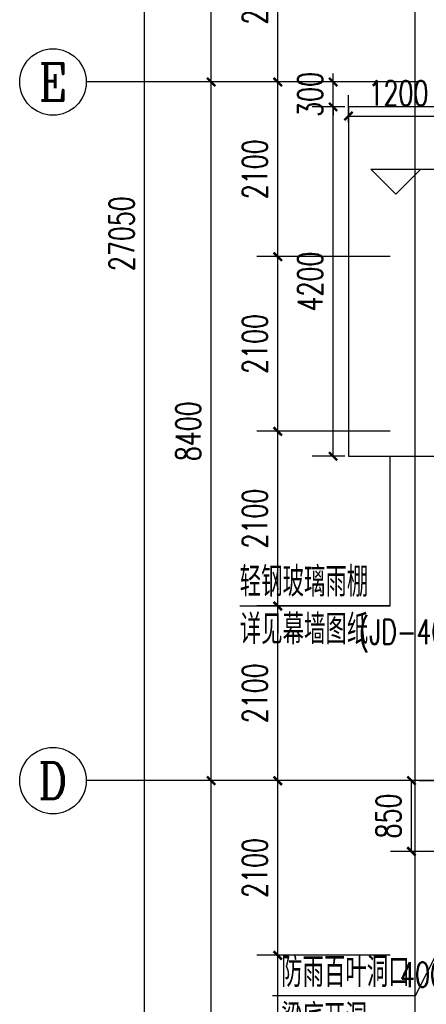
# Model space of a CAD drawing. Extents: x 797781 to 1255204, y 21234 to 1024248.
# Tile 229 of 256: x 890708 to 895593, y 275833 to 287671. Entities that reach past the tile are written whole.
import ezdxf
from ezdxf.enums import TextEntityAlignment as Align

# ---------------------------------------------------------------- set-up
doc = ezdxf.new("R2010")
doc.units = 0
doc.header["$LTSCALE"] = 1000
doc.header["$MEASUREMENT"] = 0
doc.linetypes.add('230303生产综合楼-平面图_t8$0$DOTE', pattern=[2.42, 2, -0.2, 0.02, -0.2])
for name, color, linetype in [('230303生产综合楼-平面图_t8$0$AXIS', 3, 'Continuous'), ('230303生产综合楼-平面图_t8$0$AXIS_TEXT', 7, 'Continuous'), ('230303生产综合楼-平面图_t8$0$DIM_ELEV', 3, 'Continuous'), ('230303生产综合楼-平面图_t8$0$DIM_LEAD', 3, 'Continuous'), ('230303生产综合楼-平面图_t8$0$DIM_SYMB', 3, 'Continuous'), ('230303生产综合楼-平面图_t8$0$DOTE', 1, '230303生产综合楼-平面图_t8$0$DOTE'), ('230303生产综合楼-平面图_t8$0$PUB_DIM', 3, 'Continuous'), ('230303生产综合楼-平面图_t8$0$PUB_TEXT', 7, 'Continuous'), ('230303生产综合楼-平面图_t8$0$STAIR', 2, 'Continuous'), ('230303生产综合楼-平面图_t8$0$看线', 115, 'Continuous'), ('AXIS_TEXT', 7, 'Continuous')]:
    doc.layers.add(name, color=color, linetype=linetype)
doc.styles.add('230303生产综合楼-平面图_t8$0$_TCH_AXIS', font='COMPLEX', dxfattribs={"bigfont": 'GBCBIG'})
doc.styles.add('230303生产综合楼-平面图_t8$0$_TCH_DIM', font='SIMPLEX', dxfattribs={"bigfont": 'GBCBIG'})
doc.styles.add('230303生产综合楼-平面图_T8$0$_TCH_DIM_T3', font='SIMPLEX', dxfattribs={"width": 0.705882, "bigfont": 'GBCBIG'})
doc.styles.add('COMPLEX', font='COMPLEX')
doc.dimstyles.new('230303生产综合楼-平面图_T8$0$_TCH_ARCH&&100', dxfattribs={"dimtxt": 297.5, "dimasz": 100, "dimexe": 250, "dimexo": 300, "dimgap": 126.25, "dimtad": 1, "dimdec": 0, "dimzin": 0, "dimdsep": 46, "dimtxsty": '230303生产综合楼-平面图_T8$0$_TCH_DIM_T3', "dimblk": '230303生产综合楼-平面图_t8$0$_ArchTick', "dimcen": 0.09, "dimclrt": 7, "dimazin": 2, "dimtfac": 1, "dimtdec": 0, "dimtix": 1, "dimtmove": 2, "dimatfit": 3, "dimfxl": 1, "dimtolj": 1, "dimtzin": 0, "dimarcsym": 0})

# ---------------------------------------------------------------- blocks, each defined once
blk = doc.blocks.new('230303生产综合楼-平面图_t8$0$_ArchTick')
at = {"color": 0, "linetype": 'ByBlock', "const_width": 0.3}
blk.add_lwpolyline([(-0.5, -0.5), (0.5, 0.5)], dxfattribs=at)
blk = doc.blocks.new('*D6436')
at = {"layer": '230303生产综合楼-平面图_t8$0$PUB_DIM', "color": 0, "lineweight": -2, "transparency": 16777216}
for p, q in [((504884, 80344), (504319, 80344)), ((504569, 79494), (504569, 80344)), ((504884, 79494), (504319, 79494))]:
    blk.add_line(p, q, dxfattribs=at)
at = {"layer": 'Defpoints', "color": 0, "transparency": 16777216}
for p in [(504569, 80344), (505184, 80344), (505184, 79494)]:
    blk.add_point(p, dxfattribs=at)
at = {"layer": '230303生产综合楼-平面图_t8$0$PUB_DIM', "color": 0, "lineweight": -2, "transparency": 16777216, "xscale": 100, "yscale": 100, "zscale": 100}
for p, rotation in [((504569, 80344), 90), ((504569, 79494), 270)]:
    blk.add_blockref('230303生产综合楼-平面图_t8$0$_ArchTick', p, dxfattribs=dict(at, rotation=rotation))
at = {"layer": '230303生产综合楼-平面图_t8$0$PUB_DIM', "color": 7, "transparency": 16777216, "insert": (504294, 79919), "char_height": 297.5, "attachment_point": 5, "rotation": 90, "style": '230303生产综合楼-平面图_T8$0$_TCH_DIM_T3'}
blk.add_mtext('\\A1;850', dxfattribs=at)
blk = doc.blocks.new('*D5404')
at = {"layer": '230303生产综合楼-平面图_t8$0$PUB_DIM', "color": 0, "lineweight": -2, "transparency": 16777216}
for p, q in [((894473, 286922), (894473, 287022)), ((894615, 286922), (894223, 286922)), ((894473, 286622), (894473, 286922)), ((894615, 286622), (894223, 286622)), ((894473, 286622), (894473, 286522))]:
    blk.add_line(p, q, dxfattribs=at)
at = {"layer": 'Defpoints', "color": 0, "transparency": 16777216}
for p in [(894473, 286922), (894915, 286922), (894915, 286622)]:
    blk.add_point(p, dxfattribs=at)
at = {"layer": '230303生产综合楼-平面图_t8$0$PUB_DIM', "color": 0, "lineweight": -2, "transparency": 16777216, "xscale": 100, "yscale": 100, "zscale": 100}
for p, rotation in [((894473, 286922), 270), ((894473, 286622), 90)]:
    blk.add_blockref('230303生产综合楼-平面图_t8$0$_ArchTick', p, dxfattribs=dict(at, rotation=rotation))
at = {"layer": '230303生产综合楼-平面图_t8$0$PUB_DIM', "color": 7, "transparency": 16777216, "insert": (894198, 286772), "char_height": 297.5, "attachment_point": 5, "rotation": 90, "style": '230303生产综合楼-平面图_T8$0$_TCH_DIM_T3'}
blk.add_mtext('\\A1;300', dxfattribs=at)
blk = doc.blocks.new('*D5405')
at = {"layer": '230303生产综合楼-平面图_t8$0$PUB_DIM', "color": 0, "lineweight": -2, "transparency": 16777216}
for p, q in [((894615, 286622), (894223, 286622)), ((894473, 282422), (894473, 286622)), ((894615, 282422), (894223, 282422))]:
    blk.add_line(p, q, dxfattribs=at)
at = {"layer": 'Defpoints', "color": 0, "transparency": 16777216}
for p in [(894473, 286622), (894915, 286622), (894915, 282422)]:
    blk.add_point(p, dxfattribs=at)
at = {"layer": '230303生产综合楼-平面图_t8$0$PUB_DIM', "color": 0, "lineweight": -2, "transparency": 16777216, "xscale": 100, "yscale": 100, "zscale": 100}
for p, rotation in [((894473, 286622), 90), ((894473, 282422), 270)]:
    blk.add_blockref('230303生产综合楼-平面图_t8$0$_ArchTick', p, dxfattribs=dict(at, rotation=rotation))
at = {"layer": '230303生产综合楼-平面图_t8$0$PUB_DIM', "color": 7, "transparency": 16777216, "insert": (894198, 284522), "char_height": 297.5, "attachment_point": 5, "rotation": 90, "style": '230303生产综合楼-平面图_T8$0$_TCH_DIM_T3'}
blk.add_mtext('\\A1;4200', dxfattribs=at)
blk = doc.blocks.new('*D5406')
at = {"layer": '230303生产综合楼-平面图_t8$0$PUB_DIM', "color": 0, "lineweight": -2, "transparency": 16777216}
for p, q in [((894658, 286436), (894658, 286762)), ((895858, 286436), (895858, 286762)), ((894658, 286512), (895858, 286512))]:
    blk.add_line(p, q, dxfattribs=at)
at = {"layer": 'Defpoints', "color": 0, "transparency": 16777216}
for p in [(895858, 286512), (894658, 286136), (895858, 286136)]:
    blk.add_point(p, dxfattribs=at)
at = {"layer": '230303生产综合楼-平面图_t8$0$PUB_DIM', "color": 0, "lineweight": -2, "transparency": 16777216, "xscale": 100, "yscale": 100, "zscale": 100, "rotation": 180}
blk.add_blockref('230303生产综合楼-平面图_t8$0$_ArchTick', (894658, 286512), dxfattribs=at)
at = {"layer": '230303生产综合楼-平面图_t8$0$PUB_DIM', "color": 0, "lineweight": -2, "transparency": 16777216, "xscale": 100, "yscale": 100, "zscale": 100}
blk.add_blockref('230303生产综合楼-平面图_t8$0$_ArchTick', (895858, 286512), dxfattribs=at)
at = {"layer": '230303生产综合楼-平面图_t8$0$PUB_DIM', "color": 7, "transparency": 16777216, "insert": (895258, 286787), "char_height": 297.5, "attachment_point": 5, "style": '230303生产综合楼-平面图_T8$0$_TCH_DIM_T3'}
blk.add_mtext('\\A1;1200', dxfattribs=at)
blk = doc.blocks.new('*D5930')
at = {"layer": '230303生产综合楼-平面图_t8$0$AXIS', "color": 0, "lineweight": -2, "transparency": 16777216}
for p, q in [((895158, 276422), (893558, 276422)), ((893808, 274322), (893808, 276422)), ((895158, 274322), (893558, 274322))]:
    blk.add_line(p, q, dxfattribs=at)
at = {"layer": 'Defpoints', "color": 0, "transparency": 16777216}
for p in [(893808, 276422), (895458, 276422), (895458, 274322)]:
    blk.add_point(p, dxfattribs=at)
at = {"layer": '230303生产综合楼-平面图_t8$0$AXIS', "color": 0, "lineweight": -2, "transparency": 16777216, "xscale": 100, "yscale": 100, "zscale": 100}
for p, rotation in [((893808, 276422), 90), ((893808, 274322), 270)]:
    blk.add_blockref('230303生产综合楼-平面图_t8$0$_ArchTick', p, dxfattribs=dict(at, rotation=rotation))
at = {"layer": '230303生产综合楼-平面图_t8$0$AXIS', "color": 7, "transparency": 16777216, "insert": (893533, 275372), "char_height": 297.5, "attachment_point": 5, "rotation": 90, "style": '230303生产综合楼-平面图_T8$0$_TCH_DIM_T3'}
blk.add_mtext('\\A1;2100', dxfattribs=at)
blk = doc.blocks.new('*D5931')
at = {"layer": '230303生产综合楼-平面图_t8$0$AXIS', "color": 0, "lineweight": -2, "transparency": 16777216}
for p, q in [((895158, 278522), (893558, 278522)), ((893808, 276422), (893808, 278522)), ((895158, 276422), (893558, 276422))]:
    blk.add_line(p, q, dxfattribs=at)
at = {"layer": 'Defpoints', "color": 0, "transparency": 16777216}
for p in [(893808, 278522), (895458, 278522), (895458, 276422)]:
    blk.add_point(p, dxfattribs=at)
at = {"layer": '230303生产综合楼-平面图_t8$0$AXIS', "color": 0, "lineweight": -2, "transparency": 16777216, "xscale": 100, "yscale": 100, "zscale": 100}
for p, rotation in [((893808, 278522), 90), ((893808, 276422), 270)]:
    blk.add_blockref('230303生产综合楼-平面图_t8$0$_ArchTick', p, dxfattribs=dict(at, rotation=rotation))
at = {"layer": '230303生产综合楼-平面图_t8$0$AXIS', "color": 7, "transparency": 16777216, "insert": (893533, 277472), "char_height": 297.5, "attachment_point": 5, "rotation": 90, "style": '230303生产综合楼-平面图_T8$0$_TCH_DIM_T3'}
blk.add_mtext('\\A1;2100', dxfattribs=at)
blk = doc.blocks.new('*D5932')
at = {"layer": '230303生产综合楼-平面图_t8$0$AXIS', "color": 0, "lineweight": -2, "transparency": 16777216}
for p, q in [((895158, 280622), (893558, 280622)), ((893808, 278522), (893808, 280622)), ((895158, 278522), (893558, 278522))]:
    blk.add_line(p, q, dxfattribs=at)
at = {"layer": 'Defpoints', "color": 0, "transparency": 16777216}
for p in [(893808, 280622), (895458, 280622), (895458, 278522)]:
    blk.add_point(p, dxfattribs=at)
at = {"layer": '230303生产综合楼-平面图_t8$0$AXIS', "color": 0, "lineweight": -2, "transparency": 16777216, "xscale": 100, "yscale": 100, "zscale": 100}
for p, rotation in [((893808, 280622), 90), ((893808, 278522), 270)]:
    blk.add_blockref('230303生产综合楼-平面图_t8$0$_ArchTick', p, dxfattribs=dict(at, rotation=rotation))
at = {"layer": '230303生产综合楼-平面图_t8$0$AXIS', "color": 7, "transparency": 16777216, "insert": (893533, 279572), "char_height": 297.5, "attachment_point": 5, "rotation": 90, "style": '230303生产综合楼-平面图_T8$0$_TCH_DIM_T3'}
blk.add_mtext('\\A1;2100', dxfattribs=at)
blk = doc.blocks.new('*D5933')
at = {"layer": '230303生产综合楼-平面图_t8$0$AXIS', "color": 0, "lineweight": -2, "transparency": 16777216}
for p, q in [((895158, 282722), (893558, 282722)), ((893808, 280622), (893808, 282722)), ((895158, 280622), (893558, 280622))]:
    blk.add_line(p, q, dxfattribs=at)
at = {"layer": 'Defpoints', "color": 0, "transparency": 16777216}
for p in [(893808, 282722), (895458, 282722), (895458, 280622)]:
    blk.add_point(p, dxfattribs=at)
at = {"layer": '230303生产综合楼-平面图_t8$0$AXIS', "color": 0, "lineweight": -2, "transparency": 16777216, "xscale": 100, "yscale": 100, "zscale": 100}
for p, rotation in [((893808, 282722), 90), ((893808, 280622), 270)]:
    blk.add_blockref('230303生产综合楼-平面图_t8$0$_ArchTick', p, dxfattribs=dict(at, rotation=rotation))
at = {"layer": '230303生产综合楼-平面图_t8$0$AXIS', "color": 7, "transparency": 16777216, "insert": (893533, 281672), "char_height": 297.5, "attachment_point": 5, "rotation": 90, "style": '230303生产综合楼-平面图_T8$0$_TCH_DIM_T3'}
blk.add_mtext('\\A1;2100', dxfattribs=at)
blk = doc.blocks.new('*D5934')
at = {"layer": '230303生产综合楼-平面图_t8$0$AXIS', "color": 0, "lineweight": -2, "transparency": 16777216}
for p, q in [((895158, 284822), (893558, 284822)), ((893808, 282722), (893808, 284822)), ((895158, 282722), (893558, 282722))]:
    blk.add_line(p, q, dxfattribs=at)
at = {"layer": 'Defpoints', "color": 0, "transparency": 16777216}
for p in [(893808, 284822), (895458, 284822), (895458, 282722)]:
    blk.add_point(p, dxfattribs=at)
at = {"layer": '230303生产综合楼-平面图_t8$0$AXIS', "color": 0, "lineweight": -2, "transparency": 16777216, "xscale": 100, "yscale": 100, "zscale": 100}
for p, rotation in [((893808, 284822), 90), ((893808, 282722), 270)]:
    blk.add_blockref('230303生产综合楼-平面图_t8$0$_ArchTick', p, dxfattribs=dict(at, rotation=rotation))
at = {"layer": '230303生产综合楼-平面图_t8$0$AXIS', "color": 7, "transparency": 16777216, "insert": (893533, 283772), "char_height": 297.5, "attachment_point": 5, "rotation": 90, "style": '230303生产综合楼-平面图_T8$0$_TCH_DIM_T3'}
blk.add_mtext('\\A1;2100', dxfattribs=at)
blk = doc.blocks.new('*D5935')
at = {"layer": '230303生产综合楼-平面图_t8$0$AXIS', "color": 0, "lineweight": -2, "transparency": 16777216}
for p, q in [((895158, 286922), (893558, 286922)), ((893808, 284822), (893808, 286922)), ((895158, 284822), (893558, 284822))]:
    blk.add_line(p, q, dxfattribs=at)
at = {"layer": 'Defpoints', "color": 0, "transparency": 16777216}
for p in [(893808, 286922), (895458, 286922), (895458, 284822)]:
    blk.add_point(p, dxfattribs=at)
at = {"layer": '230303生产综合楼-平面图_t8$0$AXIS', "color": 0, "lineweight": -2, "transparency": 16777216, "xscale": 100, "yscale": 100, "zscale": 100}
for p, rotation in [((893808, 286922), 90), ((893808, 284822), 270)]:
    blk.add_blockref('230303生产综合楼-平面图_t8$0$_ArchTick', p, dxfattribs=dict(at, rotation=rotation))
at = {"layer": '230303生产综合楼-平面图_t8$0$AXIS', "color": 7, "transparency": 16777216, "insert": (893533, 285872), "char_height": 297.5, "attachment_point": 5, "rotation": 90, "style": '230303生产综合楼-平面图_T8$0$_TCH_DIM_T3'}
blk.add_mtext('\\A1;2100', dxfattribs=at)
blk = doc.blocks.new('*D5936')
at = {"layer": '230303生产综合楼-平面图_t8$0$AXIS', "color": 0, "lineweight": -2, "transparency": 16777216}
for p, q in [((895158, 289022), (893558, 289022)), ((893808, 286922), (893808, 289022)), ((895158, 286922), (893558, 286922))]:
    blk.add_line(p, q, dxfattribs=at)
at = {"layer": 'Defpoints', "color": 0, "transparency": 16777216}
for p in [(893808, 289022), (895458, 289022), (895458, 286922)]:
    blk.add_point(p, dxfattribs=at)
at = {"layer": '230303生产综合楼-平面图_t8$0$AXIS', "color": 0, "lineweight": -2, "transparency": 16777216, "xscale": 100, "yscale": 100, "zscale": 100}
for p, rotation in [((893808, 289022), 90), ((893808, 286922), 270)]:
    blk.add_blockref('230303生产综合楼-平面图_t8$0$_ArchTick', p, dxfattribs=dict(at, rotation=rotation))
at = {"layer": '230303生产综合楼-平面图_t8$0$AXIS', "color": 7, "transparency": 16777216, "insert": (893533, 287972), "char_height": 297.5, "attachment_point": 5, "rotation": 90, "style": '230303生产综合楼-平面图_T8$0$_TCH_DIM_T3'}
blk.add_mtext('\\A1;2100', dxfattribs=at)
blk = doc.blocks.new('*D6208')
at = {"layer": '230303生产综合楼-平面图_t8$0$AXIS', "color": 0, "lineweight": -2, "transparency": 16777216}
for p, q in [((895208, 278522), (892758, 278522)), ((893008, 272222), (893008, 278522)), ((895208, 272222), (892758, 272222))]:
    blk.add_line(p, q, dxfattribs=at)
at = {"layer": 'Defpoints', "color": 0, "transparency": 16777216}
for p in [(893008, 278522), (895508, 278522), (895508, 272222)]:
    blk.add_point(p, dxfattribs=at)
at = {"layer": '230303生产综合楼-平面图_t8$0$AXIS', "color": 0, "lineweight": -2, "transparency": 16777216, "xscale": 100, "yscale": 100, "zscale": 100}
for p, rotation in [((893008, 278522), 90), ((893008, 272222), 270)]:
    blk.add_blockref('230303生产综合楼-平面图_t8$0$_ArchTick', p, dxfattribs=dict(at, rotation=rotation))
at = {"layer": '230303生产综合楼-平面图_t8$0$AXIS', "color": 7, "transparency": 16777216, "insert": (892733, 275372), "char_height": 297.5, "attachment_point": 5, "rotation": 90, "style": '230303生产综合楼-平面图_T8$0$_TCH_DIM_T3'}
blk.add_mtext('\\A1;6300', dxfattribs=at)
blk = doc.blocks.new('*D6209')
at = {"layer": '230303生产综合楼-平面图_t8$0$AXIS', "color": 0, "lineweight": -2, "transparency": 16777216}
for p, q in [((895208, 286922), (892758, 286922)), ((893008, 278522), (893008, 286922)), ((895208, 278522), (892758, 278522))]:
    blk.add_line(p, q, dxfattribs=at)
at = {"layer": 'Defpoints', "color": 0, "transparency": 16777216}
for p in [(893008, 286922), (895508, 286922), (895508, 278522)]:
    blk.add_point(p, dxfattribs=at)
at = {"layer": '230303生产综合楼-平面图_t8$0$AXIS', "color": 0, "lineweight": -2, "transparency": 16777216, "xscale": 100, "yscale": 100, "zscale": 100}
for p, rotation in [((893008, 286922), 90), ((893008, 278522), 270)]:
    blk.add_blockref('230303生产综合楼-平面图_t8$0$_ArchTick', p, dxfattribs=dict(at, rotation=rotation))
at = {"layer": '230303生产综合楼-平面图_t8$0$AXIS', "color": 7, "transparency": 16777216, "insert": (892733, 282722), "char_height": 297.5, "attachment_point": 5, "rotation": 90, "style": '230303生产综合楼-平面图_T8$0$_TCH_DIM_T3'}
blk.add_mtext('\\A1;8400', dxfattribs=at)
blk = doc.blocks.new('*D6210')
at = {"layer": '230303生产综合楼-平面图_t8$0$AXIS', "color": 0, "lineweight": -2, "transparency": 16777216}
for p, q in [((895208, 295322), (892758, 295322)), ((893008, 286922), (893008, 295322)), ((895208, 286922), (892758, 286922))]:
    blk.add_line(p, q, dxfattribs=at)
at = {"layer": 'Defpoints', "color": 0, "transparency": 16777216}
for p in [(893008, 295322), (895508, 295322), (895508, 286922)]:
    blk.add_point(p, dxfattribs=at)
at = {"layer": '230303生产综合楼-平面图_t8$0$AXIS', "color": 0, "lineweight": -2, "transparency": 16777216, "xscale": 100, "yscale": 100, "zscale": 100}
for p, rotation in [((893008, 295322), 90), ((893008, 286922), 270)]:
    blk.add_blockref('230303生产综合楼-平面图_t8$0$_ArchTick', p, dxfattribs=dict(at, rotation=rotation))
at = {"layer": '230303生产综合楼-平面图_t8$0$AXIS', "color": 7, "transparency": 16777216, "insert": (892733, 291122), "char_height": 297.5, "attachment_point": 5, "rotation": 90, "style": '230303生产综合楼-平面图_T8$0$_TCH_DIM_T3'}
blk.add_mtext('\\A1;8400', dxfattribs=at)
blk = doc.blocks.new('*D6212')
at = {"layer": '230303生产综合楼-平面图_t8$0$AXIS', "color": 0, "lineweight": -2, "transparency": 16777216}
for p, q in [((895208, 298622), (891958, 298622)), ((892208, 271572), (892208, 298622)), ((895208, 271572), (891958, 271572))]:
    blk.add_line(p, q, dxfattribs=at)
at = {"layer": 'Defpoints', "color": 0, "transparency": 16777216}
for p in [(892208, 298622), (895508, 298622), (895508, 271572)]:
    blk.add_point(p, dxfattribs=at)
at = {"layer": '230303生产综合楼-平面图_t8$0$AXIS', "color": 0, "lineweight": -2, "transparency": 16777216, "xscale": 100, "yscale": 100, "zscale": 100}
for p, rotation in [((892208, 298622), 90), ((892208, 271572), 270)]:
    blk.add_blockref('230303生产综合楼-平面图_t8$0$_ArchTick', p, dxfattribs=dict(at, rotation=rotation))
at = {"layer": '230303生产综合楼-平面图_t8$0$AXIS', "color": 7, "transparency": 16777216, "insert": (891933, 285097), "char_height": 297.5, "attachment_point": 5, "rotation": 90, "style": '230303生产综合楼-平面图_T8$0$_TCH_DIM_T3'}
blk.add_mtext('\\A1;27050', dxfattribs=at)
blk = doc.blocks.new('_AXISO')
blk.add_circle((0, 0), 0.5)
at = {"layer": 'AXIS_TEXT', "style": 'COMPLEX', "width": 1.041667}
blk.add_attdef('A', text='', height=0.56, dxfattribs=at).set_placement((-0.25, -0.28), (0.25, -0.28), align=Align.FIT)
blk = doc.blocks.new('230303生产综合楼-平面图_t8$0$2FNTD')
at = {"layer": '230303生产综合楼-平面图_t8$0$DIM_LEAD'}
for p, q in [((505412.6, 79336.1), (504612.6, 77757.6)), ((504612.6, 77757.6), (502897.9, 77757.6))]:
    blk.add_line(p, q, dxfattribs=at)
at = {"layer": '230303生产综合楼-平面图_t8$0$PUB_TEXT', "style": '230303生产综合楼-平面图_t8$0$_TCH_DIM'}
for s, p in [('防雨百叶洞口', (503002.9, 77862.6)), ('梁底开洞', (503002.9, 77302.6))]:
    blk.add_text(s, height=357.45, dxfattribs=at).set_placement(p)
at = {"layer": '230303生产综合楼-平面图_t8$0$PUB_TEXT', "style": '230303生产综合楼-平面图_t8$0$_TCH_DIM', "width": 0.705882}
blk.add_text('400*400', height=297.5, dxfattribs=at).set_placement((504432.7, 77862.6))
at = {"layer": '230303生产综合楼-平面图_t8$0$PUB_DIM'}
dim = blk.add_aligned_dim(p1=(505184.1, 79493.7), p2=(505184.1, 80343.7), distance=614.9, dimstyle='230303生产综合楼-平面图_T8$0$_TCH_ARCH&&100', dxfattribs=at)
dim.commit()
dim.dimension.update_dxf_attribs({"geometry": '*D6436', "text_midpoint": (504294.2, 79918.7)})

msp = doc.modelspace()

# ---------------------------------------------------------------- linework, layer by layer
at = {"layer": '230303生产综合楼-平面图_t8$0$AXIS'}
for p, q in [((895508, 286921.6), (891508, 286921.6)), ((895508, 286921.6), (891508, 286921.6)), ((895508, 278521.6), (891508, 278521.6)), ((895508, 278521.6), (891508, 278521.6))]:
    msp.add_line(p, q, dxfattribs=at)
at = {"layer": '230303生产综合楼-平面图_t8$0$DIM_ELEV'}
for p, q in [((895228, 285571.6), (894928, 285871.6)), ((894928, 285871.6), (896548, 285871.6)), ((895228, 285571.6), (895528, 285871.6))]:
    msp.add_line(p, q, dxfattribs=at)
at = {"layer": '230303生产综合楼-平面图_t8$0$DIM_SYMB'}
msp.add_lwpolyline([(893351.6, 280621.6), (895158, 280621.6), (895158, 282421.6)], dxfattribs=at)
at = {"layer": '230303生产综合楼-平面图_t8$0$DOTE'}
msp.add_line((895508, 278521.6), (989908, 278521.6), dxfattribs=at)
at = {"layer": '230303生产综合楼-平面图_t8$0$STAIR'}
msp.add_lwpolyline([(895858, 286621.6), (894658, 286621.6), (894658, 282421.6), (895858, 282421.6)], dxfattribs=at)
at = {"layer": '230303生产综合楼-平面图_t8$0$看线'}
msp.add_lwpolyline([(895458, 299021.6), (964094.7, 299021.6), (989958, 296301.8), (989958, 268521.6), (921321.3, 268521.6), (895458, 271241.3)], close=True, dxfattribs=at)

# ---------------------------------------------------------------- block references
msp.add_blockref('230303生产综合楼-平面图_t8$0$2FNTD', (390845.4, 198177.9))
at = {"layer": '230303生产综合楼-平面图_t8$0$AXIS'}
ref = msp.add_blockref('_AXISO', (891108, 286921.6), dxfattribs=dict(at, xscale=800, yscale=800, zscale=800))
ref.add_attrib('A', 'E', dxfattribs={"layer": '230303生产综合楼-平面图_t8$0$AXIS_TEXT', "ltscale": 2, "height": 445.4, "style": '230303生产综合楼-平面图_t8$0$_TCH_AXIS'}).set_placement((890938.3, 286698.8), (891277.7, 286698.8), align=Align.FIT)
ref = msp.add_blockref('_AXISO', (891108, 286921.6), dxfattribs=dict(at, xscale=800, yscale=800, zscale=800))
ref.add_attrib('A', 'E', dxfattribs={"layer": '230303生产综合楼-平面图_t8$0$AXIS_TEXT', "ltscale": 2, "height": 445.4, "style": '230303生产综合楼-平面图_t8$0$_TCH_AXIS'}).set_placement((890938.3, 286698.8), (891277.7, 286698.8), align=Align.FIT)
ref = msp.add_blockref('_AXISO', (891108, 278521.6), dxfattribs=dict(at, xscale=800, yscale=800, zscale=800))
ref.add_attrib('A', 'D', dxfattribs={"layer": '230303生产综合楼-平面图_t8$0$AXIS_TEXT', "ltscale": 2, "height": 435.3, "style": '230303生产综合楼-平面图_t8$0$_TCH_AXIS'}).set_placement((890931.8, 278303.9), (891284.2, 278303.9), align=Align.FIT)
ref = msp.add_blockref('_AXISO', (891108, 278521.6), dxfattribs=dict(at, xscale=800, yscale=800, zscale=800))
ref.add_attrib('A', 'D', dxfattribs={"layer": '230303生产综合楼-平面图_t8$0$AXIS_TEXT', "ltscale": 2, "height": 435.3, "style": '230303生产综合楼-平面图_t8$0$_TCH_AXIS'}).set_placement((890931.8, 278303.9), (891284.2, 278303.9), align=Align.FIT)

# ---------------------------------------------------------------- texts
at = {"layer": '230303生产综合楼-平面图_t8$0$PUB_TEXT', "style": '230303生产综合楼-平面图_t8$0$_TCH_DIM'}
for s, p in [('轻钢玻璃雨棚', (893351.6, 280734)), ('详见幕墙图纸', (893351.6, 280162.4))]:
    msp.add_text(s, height=357.45, dxfattribs=at).set_placement(p)
at = {"layer": '230303生产综合楼-平面图_t8$0$PUB_TEXT', "style": '230303生产综合楼-平面图_t8$0$_TCH_DIM', "width": 0.705882}
msp.add_text('(JD-404)', height=297.5, dxfattribs=at).set_placement((894781.4, 280162.4))

# ---------------------------------------------------------------- dimensions: what is measured, and where the dimension line sits
at = {"layer": '230303生产综合楼-平面图_t8$0$AXIS'}
for p1, p2, distance, picture, middle in [((895508, 271571.6), (895508, 298621.6), 3300, '*D6212', (891933, 285096.6)), ((895508, 286921.6), (895508, 295321.6), 2500, '*D6210', (892733, 291121.6)), ((895458, 286921.6), (895458, 289021.6), 1650, '*D5936', (893533, 287971.6)), ((895508, 278521.6), (895508, 286921.6), 2500, '*D6209', (892733, 282721.6)), ((895458, 284821.6), (895458, 286921.6), 1650, '*D5935', (893533, 285871.6)), ((895458, 282721.6), (895458, 284821.6), 1650, '*D5934', (893533, 283771.6)), ((895458, 280621.6), (895458, 282721.6), 1650, '*D5933', (893533, 281671.6)), ((895458, 278521.6), (895458, 280621.6), 1650, '*D5932', (893533, 279571.6)), ((895508, 272221.6), (895508, 278521.6), 2500, '*D6208', (892733, 275371.6)), ((895458, 276421.6), (895458, 278521.6), 1650, '*D5931', (893533, 277471.6)), ((895458, 274321.6), (895458, 276421.6), 1650, '*D5930', (893533, 275371.6))]:
    dim = msp.add_aligned_dim(p1=p1, p2=p2, distance=distance, dimstyle='230303生产综合楼-平面图_T8$0$_TCH_ARCH&&100', dxfattribs=at)
    dim.commit()
    dim.dimension.update_dxf_attribs({"geometry": picture, "text_midpoint": middle})
at = {"layer": '230303生产综合楼-平面图_t8$0$PUB_DIM'}
for p1, p2, distance, picture, middle in [((894915.4, 286621.6), (894915.4, 286921.6), 442.5, '*D5404', (894197.9, 286771.6)), ((894658, 286135.6), (895858, 286135.6), 375.9, '*D5406', (895258, 286786.5)), ((894915.4, 282421.6), (894915.4, 286621.6), 442.5, '*D5405', (894197.9, 284521.6))]:
    dim = msp.add_aligned_dim(p1=p1, p2=p2, distance=distance, dimstyle='230303生产综合楼-平面图_T8$0$_TCH_ARCH&&100', dxfattribs=at)
    dim.commit()
    dim.dimension.update_dxf_attribs({"geometry": picture, "text_midpoint": middle})

doc.saveas('drawing.dxf')
